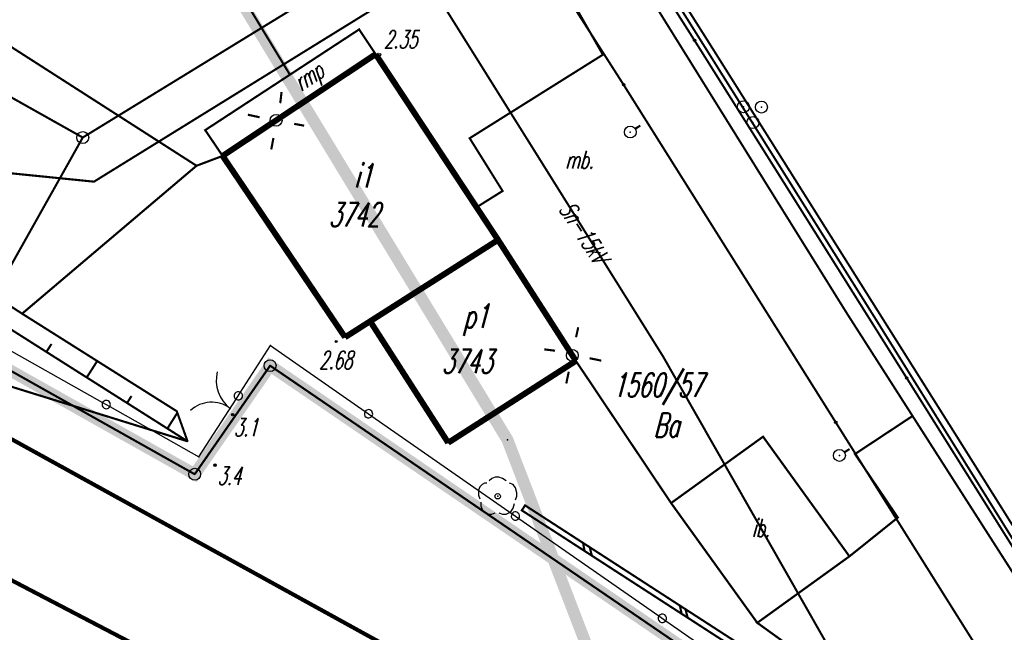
# Model space of a CAD drawing. Extents: x 6425777 to 6426103, y 6050596 to 6051176.
# Tile 23 of 72: x 6425995 to 6426036, y 6050667 to 6050693. Entities that reach past the tile are written whole.
import ezdxf

# ---------------------------------------------------------------- set-up
doc = ezdxf.new("R2010")
doc.units = 0
doc.header["$MEASUREMENT"] = 0
for name, pattern in [('BKO', [1.5, 1, -0.5]), ('BUR', [3, 2, -1]), ('GUZ', [1.5, 1, -0.5]), ('KOR', [4, 3, -1]), ('WRU', [1.5, 1, -0.5])]:
    doc.linetypes.add(name, pattern=pattern)
doc.layers.get('0').update_dxf_attribs({"linetype": 'CONTINUOUS'})
for name, color, linetype in [('202_punkt_graniczny', 7, 'CONTINUOUS'), ('203_punkt_graniczny', 7, 'CONTINUOUS'), ('210_oznaczenie_konturu_uzytku_gruntowego', 96, 'CONTINUOUS'), ('211_numer_dzialki_ewidencyjnej', 7, 'CONTINUOUS'), ('218_kontur_uzytku_gruntowego', 96, 'GUZ'), ('219_dzialka_ewidencyjna', 7, 'CONTINUOUS'), ('312_budynek_ewidencyjny', 7, 'CONTINUOUS'), ('312_oznaczenie_budynku_ewidencyjnego', 7, 'CONTINUOUS'), ('312_oznaczenie_budynku_ewidencyjnego_Atr124', 7, 'CONTINUOUS'), ('358_rampa', 7, 'CONTINUOUS'), ('358_rampa_Atr103', 7, 'CONTINUOUS'), ('449_Sciana_oporowa_rysunek', 7, 'CONTINUOUS'), ('820_Skarpa_nieumocniona', 7, 'CONTINUOUS'), ('823_Szczyt_skarpy_nieumocninej', 7, 'WRU'), ('824_Podnoze_skarpy_nieumocninej', 7, 'WRU'), ('905_Brama_w_ogrodzeniu', 7, 'CONTINUOUS'), ('GEO_KOM___drzewa_lisciaste', 96, 'CONTINUOUS'), ('GEO_KOM_inna_budowla', 7, 'CONTINUOUS'), ('GEO_KOM_latarnia_na_scianie', 7, 'CONTINUOUS'), ('GEO_KOM_obszar_utwardzony', 7, 'KOR'), ('GEO_KOM_sciana_oporowa', 7, 'CONTINUOUS'), ('Granica_Natura_2000', 70, 'BUR'), ('Granica_portu_morskiego', 141, 'BUR'), ('Obszar_zakrzewiony', 7, 'WRU'), ('odboj_lub_dalba__punkt_', 7, 'CONTINUOUS'), ('ogrodzenie_trwale__linia_', 7, 'CONTINUOUS'), ('poler__punkt_', 7, 'CONTINUOUS'), ('przewod_elektroenergetyczny__linia_', 1, 'CONTINUOUS'), ('punkt_wysokosciowy_naturalny', 7, 'CONTINUOUS'), ('punkt_wysokosciowy_naturalny_Atr2', 7, 'CONTINUOUS'), ('punkt_wysokosciowy_sztuczny', 7, 'CONTINUOUS'), ('punkt_wysokosciowy_sztuczny_Atr2', 7, 'CONTINUOUS'), ('Sn_15kV', 1, 'BKO'), ('tor_kolejowy__linia_', 7, 'CONTINUOUS')]:
    doc.layers.add(name, color=color, linetype=linetype)
doc.styles.get("Standard").update_dxf_attribs({"font": 'simplex.shx', "width": 0.85})

# ---------------------------------------------------------------- blocks, each defined once
blk = doc.blocks.new('202')
at = {"color": 0, "linetype": 'Continuous'}
blk.add_circle((0, 0), 0.5, dxfattribs=at)
blk = doc.blocks.new('203')
at = {"color": 0, "linetype": 'Continuous'}
blk.add_circle((0, 0), 0.1, dxfattribs=at)
blk = doc.blocks.new('922')
at = {"color": 0, "linetype": 'Continuous'}
for points in [[(-0.9, 1.1), (-1.1, 1.1), (-1.3, 1), (-1.5, 0.8), (-1.6, 0.5), (-1.6, 0.1), (-1.5, -0.2)], [(0.7, 1.3), (0.4, 1.5), (0.1, 1.6), (-0.2, 1.6), (-0.5, 1.5), (-0.7, 1.3)], [(1.5, -0.3), (1.6, 0), (1.6, 0.3), (1.5, 0.7), (1.3, 1), (1, 1.1)], [(-1.4, -0.5), (-1.4, -0.8), (-1.3, -1.1), (-1.1, -1.3), (-0.8, -1.5), (-0.5, -1.5), (-0.2, -1.4)], [(0.1, -1.4), (0.4, -1.5), (0.7, -1.5), (1.1, -1.3), (1.3, -1), (1.4, -0.6)]]:
    blk.add_lwpolyline(points, dxfattribs=at)
blk.add_circle((0, 0), 0.224, dxfattribs=at)
blk = doc.blocks.new('801')
at = {"color": 0, "linetype": 'Continuous'}
blk.add_circle((0, 0), 0.1, dxfattribs=at)

msp = doc.modelspace()

# ---------------------------------------------------------------- linework, layer by layer
at = {"color": 7}
for p in [(6426009.17, 6050692.1), (6426009.86, 6050691.06), (6426006.269, 6050690.202), (6426002.72, 6050687.88), (6426003.45, 6050686.8), (6425998.06, 6050685.72), (6426014.99, 6050683.28), (6426029.58, 6050680.24), (6426021.9, 6050678.4), (6426018.25, 6050678.21), (6426025.85, 6050667.234)]:
    msp.add_point(p, dxfattribs=at)
for p in [(6426023.22, 6050691.64), (6426023.72, 6050691.71), (6426019.38, 6050691.04), (6426020.25, 6050689.78), (6426025.271, 6050688.858), (6426026.026, 6050688.845), (6426005.69, 6050688.29), (6426025.665, 6050688.197), (6426020.53, 6050687.8), (6425997.59, 6050687.57), (6426013.8, 6050687.54), (6426002.357, 6050686.387), (6426015.18, 6050685.33), (6426014.11, 6050684.66), (6425995.05, 6050680.189), (6426030.81, 6050679.96), (6426009.63, 6050679.87), (6426008.58, 6050679.2), (6426005.46, 6050678.85), (6426008.21, 6050679.02), (6426018.1, 6050678.44), (6426005.44, 6050678.01), (6426032.11, 6050677.49), (6426003.76, 6050676.22), (6426001.53, 6050676.1), (6426003.87, 6050675.96), (6426032.355, 6050675.901), (6426029.14, 6050675.63), (6426026.092, 6050675.034), (6426001.98, 6050674.84), (6426012.9, 6050674.78), (6426015.381, 6050674.906), (6426034.33, 6050674.85), (6426002.46, 6050674.19), (6426029.29, 6050674.25), (6426029.942, 6050674.307), (6426002.28, 6050673.46), (6426016.121, 6050672.155), (6426022.239, 6050672.252), (6426015.985, 6050671.946), (6426031.74, 6050671.646), (6426029.71, 6050670.019)]:
    msp.add_point(p)
at = {"layer": '202_punkt_graniczny', "color": 7}
for p in [(6425997.59, 6050687.57), (6426005.44, 6050678.01), (6426002.28, 6050673.46)]:
    msp.add_point(p, dxfattribs=at)
at = {"layer": '203_punkt_graniczny', "color": 7}
for p in [(6426023.22, 6050691.64), (6426020.25, 6050689.78), (6426032.11, 6050677.49), (6426029.14, 6050675.63)]:
    msp.add_point(p, dxfattribs=at)
at = {"layer": '218_kontur_uzytku_gruntowego', "linetype": 'GUZ', "const_width": 0.09}
for points in [[(6426023.22, 6050691.64), (6426003.09, 6050723.35)], [(6425997.59, 6050687.57), (6425971.53, 6050702.22)], [(6425997.59, 6050687.57), (6426014.88, 6050698.17)], [(6426020.25, 6050689.78), (6426014.88, 6050698.17)], [(6426032.11, 6050677.49), (6426023.22, 6050691.64)], [(6426029.14, 6050675.63), (6426020.25, 6050689.78)], [(6425992.7, 6050678.85), (6425997.59, 6050687.57)], [(6425992.7, 6050678.85), (6426002.28, 6050673.46)], [(6426002.28, 6050673.46), (6426005.44, 6050678.01)], [(6426005.44, 6050678.01), (6426044.3, 6050651.47)], [(6426049.97, 6050649.03), (6426032.11, 6050677.49)], [(6426044.3, 6050651.47), (6426029.14, 6050675.63)]]:
    msp.add_lwpolyline(points, dxfattribs=at)
at = {"layer": '219_dzialka_ewidencyjna', "linetype": 'Continuous', "const_width": 0.09}
for points in [[(6426023.22, 6050691.64), (6426003.09, 6050723.35)], [(6425997.59, 6050687.57), (6425971.53, 6050702.22)], [(6426014.88, 6050698.17), (6425997.59, 6050687.57)], [(6426020.25, 6050689.78), (6426014.88, 6050698.17)], [(6426032.11, 6050677.49), (6426023.22, 6050691.64)], [(6426029.14, 6050675.63), (6426020.25, 6050689.78)], [(6425997.59, 6050687.57), (6425992.7, 6050678.85)], [(6426002.28, 6050673.46), (6425992.7, 6050678.85)], [(6426005.44, 6050678.01), (6426002.28, 6050673.46)], [(6426044.3, 6050651.47), (6426005.44, 6050678.01)], [(6426049.97, 6050649.03), (6426032.11, 6050677.49)], [(6426044.3, 6050651.47), (6426029.14, 6050675.63)]]:
    msp.add_lwpolyline(points, dxfattribs=at)
at = {"layer": '312_budynek_ewidencyjny', "linetype": 'Continuous', "const_width": 0.25}
for points in [[(6426003.45, 6050686.8), (6426009.86, 6050691.06)], [(6426009.86, 6050691.06), (6426014.99, 6050683.28)], [(6426008.58, 6050679.2), (6426003.45, 6050686.8)], [(6426009.63, 6050679.87), (6426014.99, 6050683.28)], [(6426014.99, 6050683.28), (6426018.25, 6050678.21)], [(6426009.63, 6050679.87), (6426008.58, 6050679.2)], [(6426012.9, 6050674.78), (6426009.63, 6050679.87)], [(6426018.25, 6050678.21), (6426012.9, 6050674.78)]]:
    msp.add_lwpolyline(points, dxfattribs=at)
at = {"layer": '358_rampa', "linetype": 'Continuous', "const_width": 0.09}
msp.add_lwpolyline([(6426002.72, 6050687.88), (6426009.17, 6050692.1), (6426009.86, 6050691.06), (6426003.45, 6050686.8)], close=True, dxfattribs=at)
at = {"layer": '449_Sciana_oporowa_rysunek', "linetype": 'Continuous', "const_width": 0.09}
for points in [[(6426050.14, 6050648.96), (6426042.84, 6050660.65), (6426030.81, 6050679.96), (6426022.92, 6050692.53), (6426013.24, 6050707.82), (6426005.34, 6050720.24), (6425996.34, 6050734.66), (6425990.57, 6050743.84), (6425977.61, 6050763.84), (6425967.05, 6050780.32), (6425962.29, 6050787.55), (6425968.98, 6050806.04), (6425979.49, 6050835.26), (6425975.18, 6050868.54), (6425973.57, 6050878.74)], [(6426050.35, 6050649.32), (6426034.33, 6050674.85), (6426023.72, 6050691.71), (6426010.71, 6050712.28), (6425993.49, 6050739.68), (6425990.95, 6050743.82), (6425981.34, 6050758.71), (6425970.67, 6050775.44), (6425962.72, 6050787.64), (6425970.04, 6050807.95), (6425976.75, 6050826.72), (6425979.8, 6050834.98), (6425976.95, 6050856.82), (6425974.26, 6050877.14), (6425973.98, 6050878.84)], [(6426050.35, 6050649.32), (6426050.14, 6050648.96), (6426049.91, 6050648.62), (6426042.87, 6050659.46), (6426029.58, 6050680.24), (6426020.89, 6050694.21), (6426009.32, 6050712.49), (6425995.04, 6050735.21), (6425993.96, 6050736.87), (6425989.65, 6050743.81), (6425984.01, 6050752.41), (6425971.3, 6050772.44), (6425961.57, 6050787.49), (6425967.52, 6050803.94), (6425974.27, 6050823.11)]]:
    msp.add_lwpolyline(points, dxfattribs=at)
at = {"layer": '820_Skarpa_nieumocniona', "linetype": 'Continuous', "const_width": 0.09}
for points in [[(6425996.07, 6050678.59), (6425996.281, 6050678.918)], [(6425997.76, 6050677.52), (6425998.196, 6050678.204)], [(6425999.45, 6050676.45), (6425999.633, 6050676.74)], [(6426001.14, 6050675.38), (6426001.55, 6050676.03)]]:
    msp.add_lwpolyline(points, dxfattribs=at)
at = {"layer": '823_Szczyt_skarpy_nieumocninej', "linetype": 'WRU', "const_width": 0.09}
msp.add_lwpolyline([(6426001.98, 6050674.84), (6425971.62, 6050694.08), (6425964.3, 6050696.49), (6425958.53, 6050698.9)], dxfattribs=at)
at = {"layer": '824_Podnoze_skarpy_nieumocninej', "linetype": 'WRU', "const_width": 0.09}
msp.add_lwpolyline([(6425958.53, 6050698.9), (6425958.87, 6050699.44), (6425965.37, 6050696.86), (6425968, 6050696.31), (6425973.26, 6050696.12), (6425974.075, 6050693.72), (6425995.05, 6050680.189), (6426001.53, 6050676.1), (6426001.98, 6050674.84)], dxfattribs=at)
at = {"layer": '905_Brama_w_ogrodzeniu', "linetype": 'Continuous'}
for centre, radius, start, end in [((6426004.682, 6050677.402), 1.501, 166.3644, 232.0364), ((6426002.989, 6050675.175), 1.303, 53.5763, 132.9739)]:
    msp.add_arc(centre, radius, start, end, dxfattribs=at)
at = {"layer": '905_Brama_w_ogrodzeniu', "color": 7}
msp.add_point((6426003.76, 6050676.22), dxfattribs=at)
at = {"layer": 'GEO_KOM___drzewa_lisciaste'}
msp.add_point((6426014.974, 6050672.536), dxfattribs=at)
at = {"layer": 'GEO_KOM_inna_budowla', "linetype": 'Continuous', "const_width": 0.09}
msp.add_lwpolyline([(6426022.239, 6050672.252), (6426026.092, 6050675.034), (6426029.71, 6050670.019), (6426025.85, 6050667.234)], close=True, dxfattribs=at)
at = {"layer": 'GEO_KOM_latarnia_na_scianie', "linetype": 'Continuous', "const_width": 0.09}
for points in [[(6426005.92, 6050689.474), (6426005.864, 6050689.009)], [(6426004.999, 6050688.419), (6426004.505, 6050688.526)], [(6426006.449, 6050688.143), (6426006.866, 6050688.066)], [(6426005.579, 6050687.552), (6426005.488, 6050687.069)], [(6426018.257, 6050679.201), (6426018.348, 6050679.615)], [(6426016.924, 6050678.693), (6426017.379, 6050678.636)], [(6426018.824, 6050678.322), (6426019.315, 6050678.22)], [(6426017.952, 6050677.755), (6426017.847, 6050677.263)]]:
    msp.add_lwpolyline(points, dxfattribs=at)
at = {"layer": 'GEO_KOM_latarnia_na_scianie', "linetype": 'Continuous'}
for centre in [(6426005.69, 6050688.29), (6426018.1, 6050678.44)]:
    msp.add_circle(centre, 0.25, dxfattribs=at)
at = {"layer": 'GEO_KOM_obszar_utwardzony', "linetype": 'KOR', "const_width": 0.09}
msp.add_lwpolyline([(6425989.65, 6050743.81), (6425995.04, 6050735.21), (6426009.32, 6050712.49), (6426020.89, 6050694.21), (6426029.58, 6050680.24), (6426032.355, 6050675.901), (6426029.942, 6050674.307), (6426031.74, 6050671.646), (6426029.71, 6050670.019), (6426026.092, 6050675.034), (6426022.239, 6050672.252), (6426018.25, 6050678.21), (6426014.99, 6050683.28), (6426009.86, 6050691.06), (6426009.17, 6050692.1), (6426006.269, 6050690.202), (6425997.9, 6050704.01), (6425991.77, 6050704.4)], dxfattribs=at)
for points in [[(6426002.72, 6050687.88), (6426003.45, 6050686.8), (6426002.357, 6050686.387), (6425992.705, 6050692.578), (6425988.079, 6050698.127), (6425984.982, 6050700.6), (6425991.77, 6050704.4), (6425997.9, 6050704.01), (6426006.269, 6050690.202)], [(6425984.982, 6050700.6), (6425980.27, 6050697.51), (6425979.5, 6050698.14), (6425974.075, 6050693.72), (6425995.05, 6050680.189), (6426002.357, 6050686.387), (6425992.705, 6050692.578), (6425988.079, 6050698.127)], [(6426025.85, 6050667.234), (6426029.71, 6050670.019), (6426031.74, 6050671.646), (6426029.942, 6050674.307), (6426032.355, 6050675.901), (6426042.87, 6050659.46), (6426046.579, 6050653.75), (6426044.519, 6050652.457), (6426042.301, 6050654.18), (6426043.241, 6050654.879), (6426038.271, 6050658.153), (6426036.046, 6050659.354), (6426029.42, 6050664.66)]]:
    msp.add_lwpolyline(points, close=True, dxfattribs=at)
at = {"layer": 'GEO_KOM_sciana_oporowa', "linetype": 'Continuous', "const_width": 0.09}
msp.add_lwpolyline([(6426016.121, 6050672.155), (6426024.953, 6050666.438), (6426024.772, 6050666.259), (6426015.985, 6050671.946)], close=True, dxfattribs=at)
for points in [[(6426024.953, 6050666.438), (6426016.121, 6050672.155)], [(6426018.551, 6050670.582), (6426018.614, 6050670.245)], [(6426018.829, 6050670.402), (6426018.92, 6050670.047)], [(6426022.606, 6050667.957), (6426022.681, 6050667.612)], [(6426022.841, 6050667.805), (6426022.931, 6050667.451)]]:
    msp.add_lwpolyline(points, dxfattribs=at)
at = {"layer": 'Granica_Natura_2000', "linetype": 'BUR', "const_width": 0.5}
msp.add_lwpolyline([(6426048.745, 6050619.01), (6426037.867, 6050632.483), (6426026.478, 6050646.058), (6426015.381, 6050674.906), (6425968.488, 6050752.093), (6425957.822, 6050786.54), (6425955.657, 6050831.804), (6425948.357, 6050880.037), (6425946.682, 6050890.189), (6425939.527, 6050928.249), (6425947.323, 6050987.893)], dxfattribs=at)
at = {"layer": 'Granica_portu_morskiego', "linetype": 'BUR', "const_width": 0.5}
msp.add_lwpolyline([(6426076.009, 6050634.313), (6426049.55, 6050648.66), (6426046.92, 6050650.1), (6426046.37, 6050649.67), (6426044.3, 6050651.47), (6426005.44, 6050678.01), (6426002.28, 6050673.46), (6425992.7, 6050678.85)], dxfattribs=at)
at = {"layer": 'Obszar_zakrzewiony', "linetype": 'WRU', "const_width": 0.09}
msp.add_lwpolyline([(6425964.5, 6050692.12), (6425971.54, 6050684.28), (6426001.98, 6050674.84)], dxfattribs=at)
at = {"layer": 'odboj_lub_dalba__punkt_', "linetype": 'Continuous'}
for centre in [(6426025.271, 6050688.858), (6426026.026, 6050688.845), (6426025.665, 6050688.197)]:
    msp.add_circle(centre, 0.25, dxfattribs=at)
at = {"layer": 'ogrodzenie_trwale__linia_', "linetype": 'Continuous'}
msp.add_lwpolyline([(6425992.193, 6050679.973), (6425998.423, 6050676.464), (6425998.423, 6050676.464, 1), (6425998.728, 6050676.292, 1), (6425998.423, 6050676.464), (6425998.728, 6050676.292), (6426002.46, 6050674.19), (6426002.46, 6050674.19), (6426004.012, 6050676.6), (6426004.012, 6050676.6, 1), (6426004.201, 6050676.895, 1), (6426004.012, 6050676.6), (6426004.201, 6050676.895), (6426005.46, 6050678.85), (6426005.46, 6050678.85), (6426009.419, 6050676.093), (6426009.419, 6050676.093, 1), (6426009.706, 6050675.893, 1), (6426009.419, 6050676.093), (6426009.706, 6050675.893), (6426015.574, 6050671.806), (6426015.574, 6050671.806, 1), (6426015.861, 6050671.606, 1), (6426015.574, 6050671.806), (6426015.861, 6050671.606), (6426021.728, 6050667.52), (6426021.728, 6050667.52, 1), (6426022.015, 6050667.32, 1), (6426021.728, 6050667.52), (6426022.015, 6050667.32), (6426023.48, 6050666.3)], format="xyb", dxfattribs=at)
at = {"layer": 'poler__punkt_', "linetype": 'Continuous', "const_width": 0.09}
for points in [[(6426020.74, 6050687.937), (6426020.948, 6050688.072)], [(6426029.714, 6050674.516), (6426029.501, 6050674.381)]]:
    msp.add_lwpolyline(points, dxfattribs=at)
at = {"layer": 'poler__punkt_', "linetype": 'Continuous'}
for centre in [(6426020.53, 6050687.8), (6426029.29, 6050674.25)]:
    msp.add_circle(centre, 0.25, dxfattribs=at)
at = {"layer": 'poler__punkt_', "color": 7}
for p in [(6426020.53, 6050687.8), (6426029.29, 6050674.25)]:
    msp.add_point(p, dxfattribs=at)
at = {"layer": 'przewod_elektroenergetyczny__linia_', "linetype": 'Continuous', "const_width": 0.09}
msp.add_lwpolyline([(6426014.11, 6050684.66), (6426015.18, 6050685.33), (6426013.8, 6050687.54), (6426019.38, 6050691.04), (6426012.83, 6050702.52), (6426008.07, 6050711.01), (6426008.02, 6050712.68), (6425988.56, 6050743.74)], dxfattribs=at)
at = {"layer": 'punkt_wysokosciowy_naturalny', "color": 7}
for p in [(6426003.87, 6050675.96), (6426003.13, 6050673.84)]:
    msp.add_point(p, dxfattribs=at)
at = {"layer": 'punkt_wysokosciowy_sztuczny', "linetype": 'Continuous'}
for centre in [(6426010.03, 6050691.04), (6426008.21, 6050679.02)]:
    msp.add_circle(centre, 0.045, dxfattribs=at)
at = {"layer": 'Sn_15kV', "linetype": 'BKO', "const_width": 0.09}
msp.add_lwpolyline([(6425887.69, 6050808.93), (6425892.84, 6050798.79), (6425893.2, 6050797.15), (6425902.39, 6050783.75), (6425889.07, 6050771.69), (6425889.35, 6050769.08), (6425900.59, 6050751.69), (6425911.38, 6050735.76), (6425923.67, 6050717.49), (6425954.3, 6050722.23), (6425969.74, 6050699.71), (6425992.81, 6050686.25), (6425998.06, 6050685.72), (6426011.95, 6050694.31), (6426021.9, 6050678.4), (6426030.88, 6050662.64), (6426040.08, 6050656.39), (6426043.6, 6050635.71)], dxfattribs=at)
at = {"layer": 'tor_kolejowy__linia_', "linetype": 'Continuous', "const_width": 0.17}
for points in [[(6426073.938, 6050631.713), (6426048.86, 6050645.33), (6426013.01, 6050664.78), (6425973.63, 6050686.5), (6425955.66, 6050697.08), (6425944.14, 6050705.1), (6425933.17, 6050714.07), (6425922.28, 6050724.02), (6425909.78, 6050736.72), (6425903.26, 6050744.5)], [(6426071.119, 6050628.175), (6426046.05, 6050641.55), (6426014.44, 6050658.66), (6425982.48, 6050675.35), (6425963.64, 6050684.64), (6425953.29, 6050689.06), (6425929.1, 6050698.45), (6425902.54, 6050707.28), (6425876.7, 6050714.11), (6425856.9, 6050718.83), (6425853.428, 6050719.409)]]:
    msp.add_lwpolyline(points, dxfattribs=at)

# ---------------------------------------------------------------- block references
at = {"layer": '202_punkt_graniczny', "color": 7, "linetype": 'Continuous', "xscale": 0.5, "yscale": 0.5, "zscale": 0.5}
for p in [(6425997.59, 6050687.57), (6426005.44, 6050678.01), (6426002.28, 6050673.46)]:
    msp.add_blockref('202', p, dxfattribs=at)
at = {"layer": '203_punkt_graniczny', "color": 7, "linetype": 'Continuous', "xscale": 0.5, "yscale": 0.5, "zscale": 0.5}
for p in [(6426023.22, 6050691.64), (6426020.25, 6050689.78), (6426032.11, 6050677.49), (6426029.14, 6050675.63)]:
    msp.add_blockref('203', p, dxfattribs=at)
at = {"layer": 'GEO_KOM___drzewa_lisciaste', "linetype": 'Continuous', "xscale": 0.5, "yscale": 0.5, "zscale": 0.5}
msp.add_blockref('922', (6426014.974, 6050672.536), dxfattribs=at)
at = {"layer": 'punkt_wysokosciowy_naturalny', "color": 7, "linetype": 'Continuous', "xscale": 0.5, "yscale": 0.5, "zscale": 0.5}
for p in [(6426003.87, 6050675.96), (6426003.13, 6050673.84)]:
    msp.add_blockref('801', p, dxfattribs=at)

# ---------------------------------------------------------------- texts
at = {"layer": '210_oznaczenie_konturu_uzytku_gruntowego', "oblique": 15, "width": 0.62}
msp.add_text('Ba', height=1, dxfattribs=at).set_placement((6426021.51, 6050675.02))
at = {"layer": '211_numer_dzialki_ewidencyjnej', "oblique": 15, "width": 0.62}
msp.add_text('1560/57', height=1, dxfattribs=at).set_placement((6426019.8, 6050676.7))
at = {"layer": '312_oznaczenie_budynku_ewidencyjnego', "oblique": 15, "width": 0.62}
for s, p in [('3742', (6426007.9, 6050683.84)), ('3743', (6426012.63, 6050677.69))]:
    msp.add_text(s, height=1, dxfattribs=at).set_placement(p)
at = {"layer": '312_oznaczenie_budynku_ewidencyjnego_Atr124', "oblique": 15, "width": 0.62}
for s, p in [('i1', (6426008.97, 6050685.47)), ('p1', (6426013.54, 6050679.59))]:
    msp.add_text(s, height=1, dxfattribs=at).set_placement(p)
at = {"layer": '358_rampa_Atr103', "oblique": 15, "width": 0.62}
msp.add_text('rmp', height=0.75, rotation=33.5, dxfattribs=at).set_placement((6426006.744, 6050689.485))
at = {"layer": 'GEO_KOM_inna_budowla', "oblique": 15, "width": 0.62}
msp.add_text('ib.', height=0.75, dxfattribs=at).set_placement((6426025.628, 6050670.835))
at = {"layer": 'GEO_KOM_obszar_utwardzony', "oblique": 15, "width": 0.62}
msp.add_text('mb.', height=0.75, dxfattribs=at).set_placement((6426017.81, 6050686.265))
at = {"layer": 'punkt_wysokosciowy_naturalny_Atr2', "oblique": 15, "width": 0.62}
for s, p in [('3.1', (6426003.92, 6050675.05)), ('3.4', (6426003.23, 6050673.02))]:
    msp.add_text(s, height=0.75, dxfattribs=at).set_placement(p)
at = {"layer": 'punkt_wysokosciowy_sztuczny_Atr2', "oblique": 15, "width": 0.62}
for s, p in [('2.35', (6426010.21, 6050691.31)), ('2.68', (6426007.493, 6050677.87))]:
    msp.add_text(s, height=0.75, dxfattribs=at).set_placement(p)
at = {"layer": 'Sn_15kV', "oblique": 15, "width": 0.62}
msp.add_text('Sn-15kV', height=0.75, rotation=302.6, dxfattribs=at).set_placement((6426017.508, 6050684.576))

doc.saveas('drawing.dxf')
